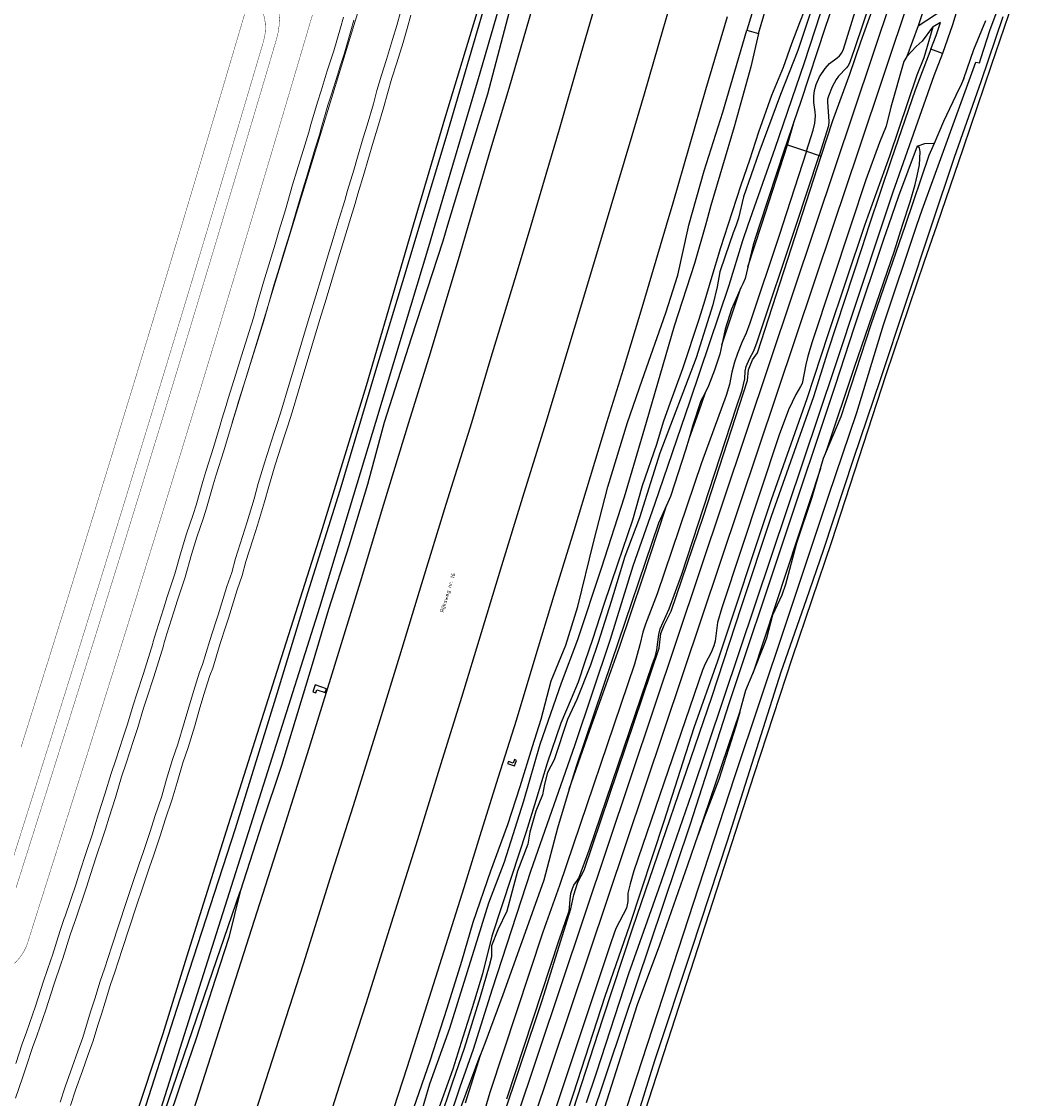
# Model space of a CAD drawing. Header units: metres. Extents: x 102000 to 105000, y 414600 to 420766.
# Tile 128 of 256: x 103526 to 103780, y 418579 to 418852. Entities that reach past the tile are written whole.
import ezdxf

# ---------------------------------------------------------------- set-up
doc = ezdxf.new("R2010")
doc.units = ezdxf.units.M
doc.layers.get('0').update_dxf_attribs({"color": 8})
for name, color, linetype, lineweight in [('00-Ontwerp DKIV', 8, 'Continuous', 0), ('N-WE-GW-TALUDLIJN-G', 90, 'Continuous', 18), ('N-WE-WH-WATERLIJN-G', 150, 'Continuous', 5)]:
    doc.layers.add(name, color=color, linetype=linetype, lineweight=lineweight)
doc.styles.add('MtXpl_NLCS-ISO', font='NLCS-ISO.ttf')

msp = doc.modelspace()

# ---------------------------------------------------------------- linework, layer by layer
for p, q in [((103727.81, 418800), (103867.6, 419217.26)), ((103738.68, 418819.1), (103776.13, 418931.23)), ((103656.12, 418897.75), (103633.96, 418822.11)), ((103752.02, 418887.42), (103737.61, 418844.75)), ((103654.08, 418877.92), (103642.65, 418838.53)), ((103734.77, 418844.67), (103744.48, 418875.79)), ((103713.23, 418848.63), (103720.4, 418872.42)), ((103734.55, 418871.05), (103724.86, 418841.19)), ((103736.88, 418869.66), (103730.15, 418850.09)), ((103768.05, 418869.46), (103762.48, 418850.8)), ((103645.9, 418867.29), (103633.93, 418827.74)), ((103693.46, 418864.92), (103688.99, 418849.58)), ((103739.21, 418846.5), (103746.51, 418867.01)), ((103650.02, 418834.72), (103658.67, 418864.41)), ((103668.1, 418842.98), (103673.99, 418863)), ((103713.45, 418859.82), (103710.29, 418849.44)), ((103728.37, 418859.62), (103723.21, 418844.31)), ((103726.93, 418859.64), (103723.64, 418851.32)), ((103756.93, 418860.42), (103753.74, 418850.52)), ((103771.92, 418849.38), (103775.58, 418859.11)), ((103650.07, 418854.08), (103644.57, 418833.18)), ((103753.74, 418850.52), (103760.57, 418855.02)), ((103777.76, 418856.52), (103772.21, 418840.52)), ((103699.91, 418834.37), (103705.39, 418852.88)), ((103723.64, 418851.32), (103721.65, 418845.95)), ((103759.37, 418851.37), (103757.57, 418850.32)), ((103758.29, 418848.1), (103759.37, 418851.37)), ((103767.81, 418844.57), (103770.86, 418851.9)), ((103775.24, 418852.84), (103769.62, 418836.36)), ((103688.99, 418849.58), (103684.24, 418833.19)), ((103704.24, 418828.68), (103710.29, 418849.44)), ((103710.29, 418849.44), (103713.23, 418848.63)), ((103713.23, 418848.63), (103711.31, 418840.15)), ((103730.15, 418850.09), (103723.96, 418831.37)), ((103753.74, 418850.52), (103750.87, 418842.79)), ((103757.35, 418850.2), (103754.77, 418846.66)), ((103755.24, 418842.49), (103757.57, 418850.32)), ((103757.57, 418850.32), (103757.35, 418850.2)), ((103762.48, 418850.8), (103759.95, 418843.5)), ((103769.74, 418842.51), (103771.92, 418849.38)), ((103721.65, 418845.95), (103719.52, 418839.96)), ((103736.4, 418838.25), (103739.21, 418846.5)), ((103754.77, 418846.66), (103753.26, 418845.27)), ((103756.96, 418844.6), (103758.29, 418848.1)), ((103662.8, 418824.33), (103668.1, 418842.98)), ((103723.21, 418844.31), (103718.83, 418833.11)), ((103733.18, 418842.42), (103733.8, 418842.97)), ((103733.8, 418842.97), (103734.37, 418843.74)), ((103734.37, 418843.74), (103734.77, 418844.67)), ((103737.61, 418844.75), (103736.38, 418841.3)), ((103753.26, 418845.27), (103750.87, 418842.79)), ((103756.96, 418844.6), (103753.02, 418834.23)), ((103759.95, 418843.5), (103756.96, 418844.6)), ((103759.95, 418843.5), (103757.7, 418837.88)), ((103765.29, 418837.21), (103767.81, 418844.57)), ((103724.86, 418841.19), (103717.39, 418819.42)), ((103730.15, 418839.75), (103731.23, 418841)), ((103731.23, 418841), (103733.18, 418842.42)), ((103736.04, 418840.54), (103735.58, 418839.9)), ((103736.38, 418841.3), (103736.04, 418840.54)), ((103750.07, 418841.47), (103746.78, 418829.96)), ((103750.87, 418842.79), (103750.07, 418841.47)), ((103753.51, 418838.15), (103755.24, 418842.49)), ((103754.76, 418803.91), (103768.36, 418841.35)), ((103772.21, 418840.52), (103765.15, 418819.57)), ((103768.36, 418841.35), (103769.28, 418841.14)), ((103769.28, 418841.14), (103769.74, 418842.51)), ((103642.65, 418838.53), (103631.23, 418800)), ((103711.31, 418840.15), (103707.11, 418824.9)), ((103719.52, 418839.96), (103716.56, 418832.87)), ((103727.86, 418835.63), (103728.74, 418837.59)), ((103728.74, 418837.59), (103730.15, 418839.75)), ((103732.12, 418826.54), (103736.4, 418838.25)), ((103733.57, 418837.77), (103732.94, 418836.94)), ((103735.58, 418839.9), (103733.57, 418837.77)), ((103746.54, 418817.59), (103753.51, 418838.15)), ((103757.7, 418837.88), (103747.35, 418808.35)), ((103727.49, 418834.17), (103727.86, 418835.63)), ((103731.93, 418835.08), (103730.99, 418832.72)), ((103732.94, 418836.94), (103731.93, 418835.08)), ((103769.62, 418836.36), (103762.88, 418817.17)), ((103764.17, 418834.58), (103764.96, 418836.25)), ((103764.69, 418835.86), (103764.17, 418834.58)), ((103765.29, 418837.21), (103764.69, 418835.86)), ((103764.96, 418836.25), (103765.29, 418837.21)), ((103644.57, 418833.18), (103639.2, 418815.91)), ((103645.4, 418819.4), (103650.02, 418834.72)), ((103684.24, 418833.19), (103681.17, 418822.63)), ((103691.62, 418805.64), (103699.91, 418834.37)), ((103716.56, 418832.87), (103713.3, 418823.58)), ((103718.83, 418833.11), (103713.37, 418818.32)), ((103727.31, 418831.08), (103727.33, 418832.71)), ((103727.33, 418832.71), (103727.49, 418834.17)), ((103730.99, 418832.72), (103730.79, 418831.93)), ((103753.02, 418834.23), (103746.89, 418816.55)), ((103760.22, 418826.34), (103764.17, 418834.58)), ((103723.96, 418831.37), (103722.22, 418826.23)), ((103727.64, 418828.76), (103727.31, 418831.08)), ((103730.79, 418831.93), (103730.76, 418831.26)), ((103730.76, 418831.26), (103731.12, 418826.28)), ((103746.78, 418829.96), (103745.64, 418825.07)), ((103633.93, 418827.74), (103625.76, 418800)), ((103699.5, 418813.75), (103704.24, 418828.68)), ((103727.54, 418825.87), (103727.69, 418827.71)), ((103727.69, 418827.71), (103727.64, 418828.76)), ((103659.44, 418812.97), (103662.8, 418824.33)), ((103707.11, 418824.9), (103701.21, 418805.02)), ((103722.22, 418826.23), (103720.27, 418820.46)), ((103720.62, 418820.35), (103722.1, 418825.7)), ((103722.1, 418825.7), (103722.22, 418826.23)), ((103725.43, 418818.78), (103727.16, 418824.08)), ((103727.16, 418824.08), (103727.54, 418825.87)), ((103730.97, 418825.18), (103728.66, 418817.68)), ((103729.19, 418817.52), (103732.12, 418826.54)), ((103731.12, 418826.28), (103730.97, 418825.18)), ((103745.64, 418825.07), (103743.91, 418820.98)), ((103757.84, 418820.78), (103760.22, 418826.34)), ((103633.96, 418822.11), (103627.34, 418800)), ((103681.17, 418822.63), (103677.29, 418809.68)), ((103713.3, 418823.58), (103711.02, 418816.52)), ((103639.76, 418800), (103645.4, 418819.4)), ((103717.39, 418819.42), (103710.55, 418800)), ((103719.97, 418819.57), (103713.48, 418800)), ((103714.01, 418800), (103720.62, 418820.35)), ((103725.43, 418818.78), (103719.31, 418800)), ((103720.27, 418820.46), (103719.97, 418819.57)), ((103720.62, 418820.35), (103720.27, 418820.46)), ((103720.62, 418820.35), (103725.43, 418818.78)), ((103725.43, 418818.78), (103728.66, 418817.68)), ((103732.27, 418800), (103738.68, 418819.1)), ((103743.91, 418820.98), (103740.45, 418811.52)), ((103753.52, 418820.04), (103748.77, 418807.33)), ((103753.52, 418820.04), (103755.42, 418820.69)), ((103754.04, 418819.59), (103753.52, 418820.04)), ((103754.2, 418819.12), (103754.04, 418819.59)), ((103754.05, 418815.33), (103754.25, 418818.59)), ((103754.25, 418818.59), (103754.2, 418819.12)), ((103755.42, 418820.69), (103757.63, 418820.82)), ((103756.55, 418817.77), (103757.84, 418820.78)), ((103757.63, 418820.82), (103757.84, 418820.78)), ((103765.15, 418819.57), (103758.44, 418800)), ((103639.2, 418815.91), (103634.43, 418800)), ((103711.02, 418816.52), (103708.79, 418810.14)), ((103713.37, 418818.32), (103709.5, 418807.17)), ((103722.78, 418800), (103728.66, 418817.68)), ((103723.5, 418800), (103729.19, 418817.52)), ((103728.66, 418817.68), (103729.19, 418817.52)), ((103741.05, 418802.41), (103746.54, 418817.59)), ((103746.89, 418816.55), (103741.35, 418800)), ((103750.49, 418800), (103756.55, 418817.77)), ((103762.88, 418817.17), (103757.15, 418800)), ((103655.6, 418800), (103659.44, 418812.97)), ((103695.63, 418800), (103699.5, 418813.75)), ((103753.5, 418812.48), (103754.05, 418815.33)), ((103740.45, 418811.52), (103736.66, 418800)), ((103751.68, 418805.96), (103752.96, 418810.29)), ((103752.96, 418810.29), (103753.5, 418812.48)), ((103677.29, 418809.68), (103674.39, 418800)), ((103708.79, 418810.14), (103705.46, 418800)), ((103747.35, 418808.35), (103744.57, 418800)), ((103689.95, 418800), (103691.62, 418805.64)), ((103701.21, 418805.02), (103699.8, 418800)), ((103709.5, 418807.17), (103708.23, 418801.78)), ((103748.77, 418807.33), (103746.23, 418800)), ((103749.78, 418800), (103751.68, 418805.96)), ((103740.25, 418800), (103741.05, 418802.41)), ((103753.44, 418800), (103754.76, 418803.91)), ((103586.38, 418364.97), (103732.27, 418800)), ((103609.53, 418446.94), (103727.81, 418800)), ((103625.76, 418800), (103613.77, 418759.27)), ((103627.34, 418800), (103623.87, 418788.4)), ((103631.23, 418800), (103629.61, 418794.52)), ((103634.43, 418800), (103633.21, 418795.93)), ((103637.66, 418792.77), (103639.76, 418800)), ((103652.18, 418788.44), (103655.6, 418800)), ((103674.39, 418800), (103668.39, 418779.96)), ((103684.01, 418780.01), (103689.95, 418800)), ((103692.81, 418787.36), (103695.52, 418799.6)), ((103695.52, 418799.6), (103695.63, 418800)), ((103699.8, 418800), (103697.06, 418790.29)), ((103705.46, 418800), (103703.6, 418794.29)), ((103707.56, 418800), (103706.81, 418798.03)), ((103708.23, 418801.78), (103707.56, 418800)), ((103710.55, 418800), (103709.17, 418796.07)), ((103710.6, 418789.48), (103714.01, 418800)), ((103713.48, 418800), (103711.91, 418795.06)), ((103712.95, 418770.4), (103722.78, 418800)), ((103713, 418767.65), (103723.5, 418800)), ((103719.31, 418800), (103718.63, 418797.91)), ((103736.66, 418800), (103726.9, 418770.39)), ((103730.94, 418772.28), (103740.25, 418800)), ((103744.57, 418800), (103732.6, 418764.08)), ((103741.35, 418800), (103739.42, 418794.22)), ((103741.84, 418774.85), (103750.49, 418800)), ((103757.15, 418800), (103744.08, 418760.81)), ((103744.92, 418774.71), (103753.44, 418800)), ((103746.23, 418800), (103745.06, 418796.61)), ((103747.7, 418793.47), (103749.78, 418800)), ((103758.44, 418800), (103755.29, 418790.8)), ((103706.81, 418798.03), (103704.79, 418792.17)), ((103718.63, 418797.91), (103711.08, 418775.2)), ((103745.06, 418796.61), (103737.46, 418773.85)), ((103629.61, 418794.52), (103616.18, 418750.01)), ((103633.21, 418795.93), (103625.22, 418771.32)), ((103703.6, 418794.29), (103701.18, 418786.12)), ((103709.17, 418796.07), (103705.74, 418784.73)), ((103711.91, 418795.06), (103710.56, 418789.36)), ((103739.42, 418794.22), (103730.73, 418767.8)), ((103630.09, 418767.62), (103637.66, 418792.77)), ((103704.79, 418792.17), (103703.49, 418788.21)), ((103737.62, 418763.97), (103747.7, 418793.47)), ((103623.87, 418788.4), (103616.2, 418763.05)), ((103645.23, 418765.73), (103652.18, 418788.44)), ((103697.06, 418790.29), (103691.92, 418774.37)), ((103710.56, 418789.36), (103709.87, 418786.48)), ((103710.56, 418789.36), (103710.6, 418789.48)), ((103755.29, 418790.8), (103745.55, 418762.07)), ((103689.75, 418777.76), (103692.81, 418787.36)), ((103701.18, 418786.12), (103699.63, 418780.96)), ((103703.49, 418788.21), (103702.78, 418784.33)), ((103709.87, 418786.48), (103709.26, 418785.17)), ((103705.74, 418784.73), (103695.88, 418755.35)), ((103702.78, 418784.33), (103701.69, 418779.81)), ((103703.97, 418769.67), (103708.8, 418784.12)), ((103708.8, 418784.12), (103706.46, 418778.72)), ((103709.26, 418785.17), (103708.8, 418784.12)), ((103699.63, 418780.96), (103698.13, 418776.06)), ((103668.39, 418779.96), (103659.39, 418750)), ((103679, 418763.46), (103684.01, 418780.01)), ((103683.78, 418760.72), (103689.75, 418777.76)), ((103701.69, 418779.81), (103697.42, 418766.35)), ((103706.46, 418778.72), (103704.85, 418773.67)), ((103698.13, 418776.06), (103694.02, 418763.54)), ((103711.08, 418775.2), (103710.11, 418772.61)), ((103734.18, 418751.53), (103741.84, 418774.85)), ((103738.21, 418752.54), (103744.92, 418774.71)), ((103691.92, 418774.37), (103684.76, 418750.01)), ((103704.85, 418773.67), (103703.97, 418769.67)), ((103710.11, 418772.61), (103709.04, 418770.28)), ((103725.63, 418756.09), (103730.94, 418772.28)), ((103737.46, 418773.85), (103732.73, 418759.35)), ((103625.22, 418771.32), (103618.34, 418750)), ((103703.97, 418769.67), (103703.44, 418767.32)), ((103709.04, 418770.28), (103707.9, 418767.47)), ((103712.12, 418768.16), (103712.95, 418770.4)), ((103726.9, 418770.39), (103725.79, 418766.77)), ((103624.65, 418750), (103630.09, 418767.62)), ((103703.44, 418767.32), (103702.11, 418763.25)), ((103707.9, 418767.47), (103707.18, 418765.27)), ((103710.98, 418766.13), (103712.12, 418768.16)), ((103711.73, 418765.89), (103713, 418767.65)), ((103725.79, 418766.77), (103725.24, 418764.69)), ((103730.73, 418767.8), (103727.18, 418756.52)), ((103640.59, 418750), (103645.23, 418765.73)), ((103697.42, 418766.35), (103688.22, 418742.17)), ((103732.6, 418764.08), (103696.28, 418655.82)), ((103707.18, 418765.27), (103706.54, 418762.74)), ((103709.85, 418763), (103710.16, 418764.17)), ((103710.16, 418764.17), (103710.98, 418766.13)), ((103710.69, 418763.34), (103711.73, 418765.89)), ((103725.24, 418764.69), (103724.31, 418759.89)), ((103730.67, 418743.3), (103737.62, 418763.97)), ((103616.2, 418763.05), (103607.12, 418732.7)), ((103674.85, 418750), (103679, 418763.46)), ((103694.02, 418763.54), (103690.41, 418753.83)), ((103702.11, 418763.25), (103700.63, 418759.27)), ((103706.54, 418762.74), (103705.92, 418759.65)), ((103709.15, 418758.19), (103709.78, 418761.05)), ((103709.78, 418761.05), (103709.85, 418763)), ((103710.49, 418760.64), (103710.69, 418763.34)), ((103745.55, 418762.07), (103731.73, 418719.7)), ((103613.77, 418759.27), (103602.3, 418721.94)), ((103680.09, 418750.01), (103683.78, 418760.72)), ((103699.3, 418726.26), (103710.49, 418760.64)), ((103700.63, 418759.27), (103699.74, 418757.52)), ((103705.92, 418759.65), (103705.06, 418756.84)), ((103732.73, 418759.35), (103705.85, 418678.86)), ((103723.94, 418759.11), (103722.75, 418757.04)), ((103724.31, 418759.89), (103723.94, 418759.11)), ((103744.08, 418760.81), (103737.37, 418740.87)), ((103699.74, 418757.52), (103698.03, 418752.63)), ((103699.74, 418757.52), (103698.68, 418755.43)), ((103705.06, 418756.84), (103698.81, 418739.79)), ((103707.69, 418753.98), (103709.15, 418758.19)), ((103727.18, 418756.52), (103716.51, 418726.1)), ((103716.59, 418730.44), (103725.63, 418756.09)), ((103722.75, 418757.04), (103720.9, 418753.19)), ((103695.88, 418755.35), (103686.86, 418729.19)), ((103690.41, 418753.83), (103689.11, 418750.02)), ((103693.82, 418711.55), (103707.69, 418753.98)), ((103698.68, 418755.43), (103696.64, 418749.26)), ((103720.9, 418753.19), (103718.5, 418746.82)), ((103698.03, 418752.63), (103695.66, 418746)), ((103730.27, 418742.11), (103734.18, 418751.53)), ((103731, 418731.28), (103738.21, 418752.54)), ((103616.18, 418750.01), (103601.95, 418703.06)), ((103618.34, 418750), (103614.15, 418734.28)), ((103618.32, 418729.24), (103624.65, 418750)), ((103634.08, 418729.26), (103640.59, 418750)), ((103659.39, 418750), (103653.45, 418730.98)), ((103666.55, 418722.62), (103674.85, 418750)), ((103675.06, 418733.69), (103680.09, 418750.01)), ((103684.76, 418750.01), (103679.21, 418731.04)), ((103689.11, 418750.02), (103687.38, 418744.41)), ((103696.64, 418749.26), (103695.66, 418746)), ((103695.66, 418746), (103694.76, 418742.99)), ((103718.5, 418746.82), (103703.96, 418702.99)), ((103688.22, 418742.17), (103683.07, 418725.81)), ((103687.38, 418744.41), (103683.75, 418733.93)), ((103694.76, 418742.99), (103690.95, 418731.2)), ((103729.77, 418740.9), (103730.27, 418742.11)), ((103730.27, 418742.11), (103730.67, 418743.3)), ((103698.81, 418739.79), (103687.61, 418706.51)), ((103729.01, 418738.29), (103729.77, 418740.9)), ((103737.37, 418740.87), (103729.63, 418717.51)), ((103729.01, 418738.29), (103711.79, 418686.37)), ((103726.89, 418731.07), (103729.01, 418738.29)), ((103614.15, 418734.28), (103609.37, 418718.64)), ((103683.75, 418733.93), (103681.29, 418725.21)), ((103607.12, 418732.7), (103598.96, 418706.74)), ((103671.43, 418719.51), (103675.06, 418733.69)), ((103679.21, 418731.04), (103673.37, 418712.99)), ((103690.95, 418731.2), (103689.94, 418728.97)), ((103720.16, 418698.81), (103731, 418731.28)), ((103723, 418719.43), (103726.89, 418731.07)), ((103612.35, 418709.55), (103618.32, 418729.24)), ((103627.9, 418709.14), (103634.08, 418729.26)), ((103653.45, 418730.98), (103648.13, 418713.63)), ((103686.86, 418729.19), (103681.42, 418713.54)), ((103689.94, 418728.97), (103687.88, 418724.46)), ((103689.65, 418728.1), (103689.94, 418728.97)), ((103702.93, 418689.58), (103716.59, 418730.44)), ((103683.07, 418725.81), (103679.39, 418716.02)), ((103683.95, 418710.55), (103689.65, 418728.1)), ((103691.11, 418702.17), (103699.3, 418726.26)), ((103716.51, 418726.1), (103708.84, 418703.21)), ((103687.88, 418724.46), (103676.04, 418689.33)), ((103681.29, 418725.21), (103677.48, 418714.06)), ((103602.3, 418721.94), (103591.78, 418688.66)), ((103661.49, 418706.21), (103666.55, 418722.62)), ((103609.37, 418718.64), (103604.28, 418702.6)), ((103667.44, 418703.33), (103671.43, 418719.51)), ((103720.19, 418708.97), (103723, 418719.43)), ((103731.73, 418719.7), (103721.8, 418690.28)), ((103729.63, 418717.51), (103725.37, 418704.98)), ((103679.39, 418716.02), (103675.95, 418704.62)), ((103648.13, 418713.63), (103642.99, 418696.62)), ((103673.37, 418712.99), (103667.39, 418694.91)), ((103677.48, 418714.06), (103674.03, 418703.83)), ((103681.42, 418713.54), (103675.7, 418694.92)), ((103605.16, 418686.26), (103612.35, 418709.55)), ((103622.35, 418690.82), (103627.9, 418709.14)), ((103678.01, 418693.02), (103683.95, 418710.55)), ((103690.6, 418702.74), (103693.82, 418711.55)), ((103598.96, 418706.74), (103591.18, 418681.22)), ((103687.61, 418706.51), (103684.6, 418698.87)), ((103719.26, 418706.32), (103720.19, 418708.97)), ((103656.62, 418690.29), (103661.49, 418706.21)), ((103674.03, 418703.83), (103671.16, 418694.92)), ((103675.95, 418704.62), (103672.66, 418694.23)), ((103716.89, 418701.18), (103719.26, 418706.32)), ((103725.37, 418704.98), (103718.94, 418686.69)), ((103601.95, 418703.06), (103589.93, 418664.88)), ((103604.28, 418702.6), (103599.88, 418687.75)), ((103664.4, 418693.55), (103667.44, 418703.33)), ((103688.37, 418697.69), (103690.6, 418702.74)), ((103689.34, 418698.6), (103691.11, 418702.17)), ((103708.84, 418703.21), (103701.33, 418680.27)), ((103703.96, 418702.99), (103702.83, 418699.24)), ((103715.39, 418695.41), (103716.89, 418701.18)), ((103684.6, 418698.87), (103683.96, 418696.78)), ((103688.52, 418696.48), (103689.34, 418698.6)), ((103702.83, 418699.24), (103702.24, 418694.51)), ((103707.3, 418660.2), (103720.16, 418698.81)), ((103642.99, 418696.62), (103637.95, 418680.22)), ((103683.96, 418696.78), (103683.16, 418693.57)), ((103687.52, 418692.35), (103688.01, 418696.21)), ((103688.01, 418696.21), (103688.37, 418697.69)), ((103688.11, 418692.76), (103688.52, 418696.48)), ((103660.74, 418684.46), (103664.4, 418693.55)), ((103667.39, 418694.91), (103663.26, 418683.88)), ((103675.7, 418694.92), (103666.59, 418667.99)), ((103671.16, 418694.92), (103669.24, 418689.32)), ((103670.39, 418671.69), (103678.01, 418693.02)), ((103672.66, 418694.23), (103670.66, 418688.42)), ((103683.16, 418693.57), (103681.8, 418688.66)), ((103701.95, 418693.34), (103701.28, 418691.7)), ((103702.24, 418694.51), (103701.95, 418693.34)), ((103711.79, 418686.37), (103714.81, 418693.78)), ((103714.81, 418693.78), (103715.39, 418695.41)), ((103617.32, 418674.57), (103622.35, 418690.82)), ((103651.88, 418674.48), (103656.62, 418690.29)), ((103669.07, 418636.49), (103688.11, 418692.76)), ((103686.38, 418688.82), (103687.15, 418690.81)), ((103687.15, 418690.81), (103687.52, 418692.35)), ((103701.28, 418691.7), (103699.77, 418688.79)), ((103721.8, 418690.28), (103712.13, 418660.91)), ((103591.78, 418688.66), (103578.81, 418647.97)), ((103599.88, 418687.75), (103592.33, 418663.03)), ((103681.8, 418688.66), (103662.82, 418632.55)), ((103676.04, 418689.33), (103667.04, 418662.79)), ((103670.66, 418688.42), (103667.17, 418679.76)), ((103669.24, 418689.32), (103667.53, 418684.16)), ((103670.33, 418641.51), (103686.38, 418688.82)), ((103696.94, 418672.66), (103702.93, 418689.58)), ((103699.77, 418688.79), (103699.06, 418687.15)), ((103599.35, 418667.44), (103605.16, 418686.26)), ((103699.06, 418687.15), (103681.7, 418636.28)), ((103718.94, 418686.69), (103705.36, 418643.83)), ((103710.06, 418682.14), (103711.79, 418686.37)), ((103600.84, 418683.46), (103600.26, 418681.66)), ((103603.77, 418682.49), (103600.84, 418683.46)), ((103601.03, 418681.41), (103601.3, 418682.22)), ((103601.3, 418682.22), (103603.45, 418681.54)), ((103603.45, 418681.54), (103603.77, 418682.49)), ((103663.26, 418683.88), (103657.86, 418668.37)), ((103658.14, 418674.75), (103660.74, 418684.46)), ((103667.53, 418684.16), (103665.74, 418679.89)), ((103708.49, 418676.56), (103710.06, 418682.14)), ((103591.18, 418681.22), (103580.57, 418646.98)), ((103600.26, 418681.66), (103601.03, 418681.41)), ((103637.95, 418680.22), (103632.75, 418663.47)), ((103665.74, 418679.89), (103663.13, 418673.72)), ((103667.17, 418679.76), (103664.82, 418674.67)), ((103701.33, 418680.27), (103681.36, 418621.8)), ((103705.85, 418678.86), (103695.82, 418647.85)), ((103697.96, 418645.45), (103708.49, 418676.56)), ((103708.49, 418676.56), (103707.5, 418673.02)), ((103610.63, 418652.85), (103617.32, 418674.57)), ((103647.32, 418660.16), (103651.88, 418674.48)), ((103655.95, 418667.86), (103658.14, 418674.75)), ((103663.13, 418673.72), (103659.68, 418663.64)), ((103664.82, 418674.67), (103661.44, 418664.42)), ((103665.3, 418656.98), (103670.39, 418671.69)), ((103689.32, 418648.93), (103696.94, 418672.66)), ((103707.5, 418673.02), (103703.2, 418659.46)), ((103657.86, 418668.37), (103653.71, 418653.93)), ((103592.39, 418645.43), (103599.35, 418667.44)), ((103652.87, 418657.71), (103655.95, 418667.86)), ((103666.59, 418667.99), (103655.54, 418636.35)), ((103589.93, 418664.88), (103574.15, 418615.28)), ((103592.33, 418663.03), (103587.47, 418648.37)), ((103632.75, 418663.47), (103626.84, 418644.19)), ((103649.86, 418664.03), (103649.67, 418663.52)), ((103649.67, 418663.52), (103651.42, 418662.93)), ((103651.07, 418663.63), (103649.86, 418664.03)), ((103651.41, 418664.52), (103651.07, 418663.63)), ((103651.92, 418664.3), (103651.41, 418664.52)), ((103651.42, 418662.93), (103651.92, 418664.3)), ((103659.68, 418663.64), (103656.84, 418654.11)), ((103661.44, 418664.42), (103659.75, 418661.25)), ((103667.04, 418662.79), (103665.3, 418656.98)), ((103643.07, 418646.39), (103647.32, 418660.16)), ((103659.75, 418661.25), (103659.03, 418658.24)), ((103675.34, 418562.49), (103707.3, 418660.2)), ((103712.13, 418660.91), (103677.59, 418554.18)), ((103649.73, 418648.09), (103652.87, 418657.71)), ((103659.03, 418658.24), (103658.52, 418655.54)), ((103703.2, 418659.46), (103699.31, 418649.35)), ((103658.52, 418655.54), (103656.79, 418651.39)), ((103665.3, 418656.98), (103662.33, 418647.11)), ((103696.28, 418655.82), (103695.48, 418653.66)), ((103605.19, 418635.95), (103610.63, 418652.85)), ((103653.71, 418653.93), (103648.78, 418638.48)), ((103656.84, 418654.11), (103654.34, 418646.15)), ((103695.48, 418653.66), (103687.95, 418631.68)), ((103656.79, 418651.39), (103655.26, 418646.13)), ((103699.31, 418649.35), (103697.96, 418645.45)), ((103580.57, 418646.98), (103565.72, 418601.14)), ((103578.81, 418647.97), (103568.29, 418614.45)), ((103587.47, 418648.37), (103581.84, 418631.03)), ((103638.65, 418632.09), (103643.07, 418646.39)), ((103645.44, 418636.29), (103649.73, 418648.09)), ((103662.33, 418647.11), (103658.88, 418633.93)), ((103695.82, 418647.85), (103678.98, 418597.6)), ((103680.68, 418622.5), (103689.32, 418648.93)), ((103584.82, 418621.7), (103592.39, 418645.43)), ((103626.84, 418644.19), (103620.66, 418624.6)), ((103654.34, 418646.15), (103650.68, 418634.9)), ((103655.26, 418646.13), (103654.82, 418643.04)), ((103695.32, 418637.8), (103697.96, 418645.45)), ((103705.36, 418643.83), (103696.29, 418616.39)), ((103654.82, 418643.04), (103652.17, 418636.24)), ((103667.69, 418634.48), (103670.33, 418641.51)), ((103648.78, 418638.48), (103644.81, 418628.13)), ((103597.91, 418612.73), (103605.19, 418635.95)), ((103640.91, 418623.33), (103645.44, 418636.29)), ((103655.54, 418636.35), (103645.75, 418606.33)), ((103652.17, 418636.24), (103649.45, 418626.12)), ((103667.5, 418633.44), (103669.07, 418636.49)), ((103681.7, 418636.28), (103680.73, 418632.99)), ((103688.21, 418617.54), (103695.32, 418637.8)), ((103650.68, 418634.9), (103645.63, 418619.74)), ((103658.88, 418633.93), (103655.4, 418624.21)), ((103666.45, 418632.63), (103667.37, 418633.9)), ((103666.45, 418630.25), (103667.5, 418633.44)), ((103667.37, 418633.9), (103667.69, 418634.48)), ((103680.73, 418632.99), (103680.15, 418630.61)), ((103560.25, 418568.2), (103581.84, 418631.03)), ((103581.84, 418631.03), (103578.96, 418619.43)), ((103633.58, 418616), (103638.65, 418632.09)), ((103662.82, 418632.55), (103658.58, 418620.73)), ((103665.48, 418629.16), (103665.73, 418630.58)), ((103665.72, 418626.63), (103666.45, 418630.25)), ((103665.73, 418630.58), (103666.07, 418631.8)), ((103666.07, 418631.8), (103666.45, 418632.63)), ((103680.15, 418630.61), (103680.1, 418628.51)), ((103687.95, 418631.68), (103680.33, 418610.19)), ((103644.81, 418628.13), (103641.47, 418617.21)), ((103665.37, 418626.93), (103665.48, 418629.16)), ((103680.1, 418628.51), (103679.77, 418626.84)), ((103620.66, 418624.6), (103613.69, 418602.61)), ((103649.45, 418626.12), (103647.19, 418621.38)), ((103658.43, 418603.47), (103665.72, 418626.63)), ((103662.74, 418618.83), (103665.23, 418626.16)), ((103665.23, 418626.16), (103665.37, 418626.93)), ((103679.77, 418626.84), (103677.18, 418621.82)), ((103638.07, 418613.44), (103640.91, 418623.33)), ((103655.4, 418624.21), (103648.42, 418604.84)), ((103681.36, 418621.8), (103673.68, 418598.66)), ((103674.41, 418604.51), (103680.68, 418622.5)), ((103677.18, 418621.82), (103676.76, 418620.79)), ((103578.96, 418619.43), (103575.62, 418609)), ((103578.73, 418602.65), (103584.82, 418621.7)), ((103645.63, 418619.74), (103643.28, 418610.16)), ((103658.58, 418620.73), (103645.18, 418580.07)), ((103647.19, 418621.38), (103645.6, 418617.25)), ((103676.76, 418620.79), (103675.63, 418617.5)), ((103641.47, 418617.21), (103634.91, 418596.3)), ((103645.6, 418617.25), (103645.58, 418614.53)), ((103649.43, 418578.51), (103662.74, 418618.83)), ((103675.63, 418617.5), (103659.53, 418569.1)), ((103682.55, 418602.43), (103688.21, 418617.54)), ((103696.29, 418616.39), (103686.89, 418588.17)), ((103574.15, 418615.28), (103561.19, 418574.22)), ((103568.29, 418614.45), (103562.25, 418594.94)), ((103629.27, 418602.39), (103633.58, 418616)), ((103645.58, 418614.53), (103644.99, 418612.22)), ((103590.93, 418591.02), (103597.91, 418612.73)), ((103634.32, 418601.48), (103638.07, 418613.44)), ((103644.99, 418612.22), (103642.73, 418604.39)), ((103575.62, 418609), (103570.72, 418593.79)), ((103643.28, 418610.16), (103640.69, 418601.61)), ((103680.33, 418610.19), (103672.1, 418584.97)), ((103645.75, 418606.33), (103640.95, 418590.98)), ((103642.73, 418604.39), (103638.67, 418591.25)), ((103648.42, 418604.84), (103643.85, 418592.52)), ((103647.24, 418570.08), (103658.43, 418603.47)), ((103666.4, 418579.76), (103674.41, 418604.51)), ((103565.72, 418601.14), (103553.76, 418563.81)), ((103570.09, 418575.81), (103578.73, 418602.65)), ((103613.69, 418602.61), (103607.64, 418583.79)), ((103624.27, 418586.69), (103629.27, 418602.39)), ((103630.03, 418588.14), (103634.32, 418601.48)), ((103640.69, 418601.61), (103638.35, 418594.16)), ((103669.76, 418562.19), (103682.55, 418602.43)), ((103678.98, 418597.6), (103660.65, 418543.35)), ((103673.68, 418598.66), (103663.79, 418568.03)), ((103562.25, 418594.94), (103546.26, 418546.57)), ((103634.91, 418596.3), (103629.84, 418582.21)), ((103570.72, 418593.79), (103566.64, 418581.94)), ((103638.35, 418594.16), (103635.75, 418586.06)), ((103643.85, 418592.52), (103642.72, 418589.51)), ((103584.29, 418570.5), (103590.93, 418591.02)), ((103638.67, 418591.25), (103635.73, 418582.74)), ((103636.68, 418573.38), (103642.72, 418589.51)), ((103640.95, 418590.98), (103637.54, 418581.49)), ((103642.72, 418589.51), (103638.86, 418577.44)), ((103618.84, 418570.15), (103624.27, 418586.69)), ((103625.92, 418576.18), (103630.03, 418588.14)), ((103686.89, 418588.17), (103679.06, 418563.17)), ((103607.64, 418583.79), (103601.43, 418564.53)), ((103635.75, 418586.06), (103631.5, 418574.02)), ((103672.1, 418584.97), (103669.56, 418577.45)), ((103566.64, 418581.94), (103558.55, 418558.04)), ((103635.73, 418582.74), (103625.46, 418552.79)), ((103629.84, 418582.21), (103625.55, 418567.65)), ((103637.54, 418581.49), (103633.88, 418570.65)), ((103645.18, 418580.07), (103643.33, 418573.8)), ((103660.02, 418560.82), (103666.4, 418579.76))]:
    msp.add_line(p, q)
at = {"layer": '00-Ontwerp DKIV', "transparency": 33554687, "const_width": 0.1}
for points in [[(103578.36, 418869.68, -0.42364), (103591.07, 418847.16), (103589.23, 418840.93), (103587.82, 418836.16), (103586.4, 418831.39), (103584.98, 418826.62), (103583.56, 418821.85), (103582.14, 418817.08), (103580.72, 418812.31), (103579.29, 418807.55), (103577.86, 418802.78), (103576.91, 418799.6), (103576.43, 418798.02), (103575, 418793.25), (103573.56, 418788.49), (103572.12, 418783.72), (103570.68, 418778.96), (103569.24, 418774.2), (103567.8, 418769.44), (103566.35, 418764.67), (103564.9, 418759.91), (103563.45, 418755.16), (103562, 418750.4), (103560.54, 418745.64), (103559.08, 418740.88), (103557.62, 418736.12), (103556.16, 418731.37), (103554.69, 418726.61), (103553.23, 418721.86), (103551.76, 418717.1), (103550.29, 418712.35), (103548.81, 418707.6), (103547.34, 418702.85), (103545.86, 418698.1), (103544.38, 418693.35), (103542.89, 418688.6), (103541.41, 418683.85), (103539.92, 418679.1), (103538.43, 418674.35), (103536.94, 418669.6), (103535.44, 418664.86), (103533.95, 418660.11), (103532.45, 418655.37), (103525.05, 418632, -0.399334)], [(103525.05, 418632), (103532.45, 418655.37), (103533.95, 418660.11), (103535.44, 418664.86), (103536.94, 418669.6), (103538.43, 418674.35), (103539.92, 418679.1), (103541.41, 418683.85), (103542.89, 418688.6), (103544.38, 418693.35), (103545.86, 418698.1), (103547.34, 418702.85), (103548.81, 418707.6), (103550.29, 418712.35), (103551.76, 418717.1), (103553.23, 418721.86), (103554.69, 418726.61), (103556.16, 418731.37), (103557.62, 418736.12), (103559.08, 418740.88), (103560.54, 418745.64), (103562, 418750.4), (103563.45, 418755.16), (103564.9, 418759.91), (103566.35, 418764.67), (103567.8, 418769.44), (103569.24, 418774.2), (103570.68, 418778.96), (103572.12, 418783.72), (103573.56, 418788.49), (103575, 418793.25), (103576.43, 418798.02), (103576.91, 418799.6), (103577.86, 418802.78), (103579.29, 418807.55), (103580.72, 418812.31), (103582.14, 418817.08), (103583.56, 418821.85), (103584.98, 418826.62), (103586.4, 418831.39), (103587.82, 418836.16), (103589.23, 418840.93), (103591.07, 418847.16, 0.42364), (103578.36, 418869.68)], [(103579.32, 418861.67, -0.42364), (103587.79, 418846.66), (103586.35, 418841.78), (103584.94, 418837.01), (103583.52, 418832.24), (103582.11, 418827.47), (103580.69, 418822.71), (103579.27, 418817.94), (103577.84, 418813.17), (103576.42, 418808.41), (103574.99, 418803.64), (103574.03, 418800.46), (103573.56, 418798.88), (103572.12, 418794.11), (103570.69, 418789.35), (103569.25, 418784.59), (103567.81, 418779.83), (103566.37, 418775.07), (103564.93, 418770.31), (103563.48, 418765.55), (103562.03, 418760.79), (103560.58, 418756.03), (103559.13, 418751.27), (103557.67, 418746.52), (103556.64, 418743.15), (103556.21, 418741.76), (103554.75, 418737.01), (103553.29, 418732.25), (103551.83, 418727.5), (103550.36, 418722.74), (103548.89, 418717.99), (103547.42, 418713.24), (103545.95, 418708.49), (103544.47, 418703.74), (103542.99, 418698.99), (103541.51, 418694.24), (103540.03, 418689.49), (103538.54, 418684.74), (103537.06, 418680), (103535.57, 418675.25), (103534.08, 418670.5), (103532.58, 418665.76), (103531.09, 418661.02), (103529.59, 418656.27), (103522.69, 418634.48, -0.399334)], [(103513.53, 418610.12, 0.399334), (103528, 418618.11), (103539.12, 418653.26), (103540.62, 418658.01), (103542.12, 418662.75), (103543.62, 418667.5), (103545.11, 418672.25), (103546.6, 418677), (103548.09, 418681.76), (103549.57, 418686.51), (103551.06, 418691.26), (103552.54, 418696.01), (103554.02, 418700.77), (103555.5, 418705.52), (103556.97, 418710.28), (103558.44, 418715.04), (103559.91, 418719.79), (103561.38, 418724.55), (103562.85, 418729.31), (103564.31, 418734.07), (103565.77, 418738.83), (103567.23, 418743.59), (103568.69, 418748.35), (103570.14, 418753.11), (103571.6, 418757.87), (103573.05, 418762.64), (103574.49, 418767.4), (103575.94, 418772.17), (103577.38, 418776.93), (103578.82, 418781.7), (103580.26, 418786.46), (103581.7, 418791.23), (103583.13, 418796), (103583.61, 418797.59), (103584.57, 418800.77), (103586, 418805.54), (103587.42, 418810.31), (103588.85, 418815.08), (103590.27, 418819.85), (103591.69, 418824.62), (103593.11, 418829.4), (103594.53, 418834.17), (103595.94, 418838.94), (103597.35, 418843.72), (103598.76, 418848.49), (103600.17, 418853.27)]]:
    msp.add_lwpolyline(points, format="xyb", dxfattribs=at)
msp.add_lwpolyline([(103583.27, 418854.44), (103580.07, 418843.64), (103578.66, 418838.87), (103577.25, 418834.11), (103575.83, 418829.34), (103574.41, 418824.58), (103572.99, 418819.81), (103571.57, 418815.05), (103570.14, 418810.29), (103568.71, 418805.52), (103567.76, 418802.35), (103567.29, 418800.77), (103565.85, 418796), (103564.42, 418791.24), (103562.98, 418786.48), (103561.54, 418781.73), (103560.1, 418776.97), (103558.66, 418772.21), (103557.21, 418767.45), (103555.77, 418762.7), (103554.32, 418757.94), (103552.86, 418753.19), (103552.22, 418751.1), (103548.38, 418738.57), (103547.03, 418734.18), (103545.57, 418729.43), (103544.1, 418724.68), (103542.63, 418719.93), (103541.16, 418715.18), (103539.69, 418710.43), (103538.22, 418705.68), (103536.74, 418700.94), (103535.26, 418696.19), (103533.78, 418691.44), (103532.29, 418686.7), (103530.81, 418681.96), (103529.32, 418677.21), (103527.83, 418672.47), (103526.34, 418667.73)], dxfattribs=at)
at = {"layer": 'N-WE-GW-TALUDLIJN-G', "color": 8, "transparency": 33554687, "flags": 128}
for points in [[(103608.02, 418852.71), (103607.28, 418850.07), (103605.57, 418844.19), (103604.63, 418841.16), (103603.96, 418839.15), (103602.37, 418834.05), (103601.49, 418831.23), (103599.8, 418825.56), (103599.29, 418823.62), (103598.28, 418820.32), (103596.26, 418813.74), (103595.17, 418810.2), (103593.34, 418803.91), (103591.79, 418798.7), (103590.75, 418795.2), (103588.77, 418788.82), (103587.77, 418785.59), (103586.03, 418779.42), (103585.21, 418776.55), (103584.11, 418773.05), (103581.74, 418765.51), (103580.75, 418762.2), (103578.83, 418756.08), (103578.31, 418754.3), (103577.24, 418750.81), (103577.24, 418750.8), (103576.77, 418749.27), (103575.11, 418743.62), (103573.19, 418737.52), (103572.4, 418734.98), (103570.67, 418729.01), (103569.93, 418726.64), (103568.23, 418721.71), (103566.9, 418717.3), (103565.27, 418711.57), (103563.38, 418705.78), (103562.42, 418702.75), (103560.68, 418697.19), (103559.82, 418694.49), (103559.73, 418693.94), (103558.22, 418689.03), (103557.25, 418686.1), (103555.65, 418681.19), (103554.76, 418678.34), (103553.26, 418673.47), (103552.21, 418670.18), (103550.33, 418664.48), (103549.17, 418660.96), (103547.59, 418655.75), (103545.99, 418650.77), (103545.06, 418647.7), (103544.42, 418645.7), (103542.86, 418640.97), (103541.25, 418636.01), (103540.27, 418633.02), (103537.51, 418624.84), (103537.25, 418624.2), (103536.13, 418620.93), (103534.25, 418614.94), (103533.87, 418613.76), (103532.01, 418608.31), (103529.97, 418601.97), (103527.69, 418595.36), (103526.63, 418592.44), (103525.01, 418587.49)], [(103538.88, 418576.82), (103540.14, 418580.67), (103541.9, 418585.57), (103543.34, 418589.7), (103544.56, 418593.19), (103545.81, 418597.18), (103546.67, 418599.99), (103547.6, 418603.04), (103549.02, 418607.46), (103550.06, 418610.59), (103551.93, 418616.36), (103555.57, 418627.39), (103557.18, 418632.2), (103558.87, 418637.22), (103559.88, 418640.07), (103561.65, 418645.39), (103562.87, 418649.2), (103564.64, 418654.44), (103565.85, 418658.74), (103567.36, 418663.72), (103568.65, 418667.61), (103570.33, 418673.06), (103571.49, 418677.02), (103572.67, 418680.99), (103574.2, 418685.81), (103574.9, 418687.7), (103576.79, 418693.9), (103578.22, 418698.34), (103578.9, 418700.39), (103581.12, 418707.57), (103582.4, 418711.17), (103583.34, 418714.7), (103585.1, 418720.22), (103586.27, 418723.98), (103588.01, 418729.83), (103589.09, 418733.77), (103590.77, 418739.21), (103593.1, 418746.58), (103593.94, 418749.14), (103595.08, 418752.63), (103596.65, 418758.04), (103597.78, 418761.72), (103599.37, 418767.05), (103600.73, 418771.6), (103602.05, 418776.09), (103603.64, 418781.25), (103605.11, 418786.04), (103606.57, 418790.88), (103608.03, 418795.84), (103609.62, 418800.88), (103611, 418805.52), (103611.73, 418807.99), (103613.3, 418813.21), (103614.26, 418816.43), (103615.69, 418821.32), (103616.71, 418824.61), (103618.28, 418830.03), (103619.19, 418833.36), (103620.33, 418837.27), (103621.55, 418841.15), (103623.15, 418846.28), (103624.19, 418849.9), (103625.15, 418853.24)]]:
    msp.add_lwpolyline(points, dxfattribs=at)
at = {"layer": 'N-WE-WH-WATERLIJN-G', "color": 8, "flags": 128}
for points in [[(103693.49, 419121.34), (103579.4, 418748.48), (103577.75, 418742.82), (103575.81, 418736.7), (103575.04, 418734.19), (103573.31, 418728.22), (103572.54, 418725.78), (103570.84, 418720.87), (103569.54, 418716.53), (103567.9, 418710.76), (103566, 418704.94), (103565.04, 418701.93), (103563.3, 418696.36), (103562.5, 418693.87), (103562.42, 418693.32), (103560.84, 418688.2), (103559.86, 418685.25), (103558.27, 418680.35), (103557.39, 418677.52), (103555.88, 418672.64), (103554.83, 418669.33), (103552.94, 418663.62), (103551.8, 418660.13), (103550.22, 418654.93), (103548.62, 418649.95), (103547.69, 418646.88), (103547.04, 418644.85), (103545.48, 418640.11), (103543.87, 418635.16), (103542.88, 418632.15), (103540.09, 418623.89), (103539.83, 418623.24), (103538.74, 418620.07), (103536.87, 418614.11), (103536.48, 418612.9), (103534.62, 418607.44), (103532.58, 418601.1), (103530.29, 418594.44), (103529.23, 418591.54), (103527.62, 418586.62), (103526.69, 418583.85), (103524.95, 418578.67)], [(103536.26, 418577.68), (103537.54, 418581.56), (103539.31, 418586.49), (103540.74, 418590.6), (103541.95, 418594.06), (103543.19, 418597.99), (103544.04, 418600.79), (103544.98, 418603.85), (103546.4, 418608.31), (103547.45, 418611.45), (103549.31, 418617.22), (103552.96, 418628.26), (103554.57, 418633.07), (103556.27, 418638.12), (103557.28, 418640.96), (103559.04, 418646.24), (103560.26, 418650.06), (103562.01, 418655.25), (103563.21, 418659.51), (103564.73, 418664.56), (103566.03, 418668.45), (103567.69, 418673.85), (103568.85, 418677.8), (103570.04, 418681.8), (103571.59, 418686.7), (103572.3, 418688.58), (103574.17, 418694.72), (103575.61, 418699.2), (103576.29, 418701.23), (103578.51, 418708.43), (103579.77, 418711.98), (103580.7, 418715.47), (103582.47, 418721.05), (103583.64, 418724.79), (103585.37, 418730.58), (103586.45, 418734.54), (103588.14, 418740.03), (103590.48, 418747.42), (103591.33, 418750), (103592.45, 418753.44), (103594.01, 418758.83), (103595.15, 418762.52), (103596.73, 418767.84), (103598.1, 418772.38), (103599.42, 418776.88), (103601.01, 418782.05), (103602.48, 418786.84), (103603.94, 418791.67), (103605.4, 418796.64), (103606.99, 418801.69), (103608.36, 418806.3), (103609.1, 418808.78), (103610.67, 418813.99), (103611.62, 418817.21), (103613.06, 418822.12), (103614.08, 418825.4), (103615.63, 418830.78), (103616.54, 418834.11), (103617.69, 418838.07), (103618.92, 418841.97), (103620.51, 418847.07), (103621.55, 418850.66), (103622.5, 418853.99)], [(103610.67, 418851.95), (103609.92, 418849.31), (103608.2, 418843.4), (103607.25, 418840.32), (103606.58, 418838.3), (103604.99, 418833.23), (103604.12, 418830.43), (103602.44, 418824.82), (103601.94, 418822.87), (103600.91, 418819.52), (103598.89, 418812.93), (103597.8, 418809.41), (103595.97, 418803.13), (103594.43, 418797.92), (103593.38, 418794.4), (103591.4, 418788), (103590.41, 418784.81), (103588.67, 418778.67), (103587.84, 418775.76), (103586.73, 418772.23), (103584.37, 418764.71), (103583.38, 418761.39), (103581.46, 418755.28), (103580.94, 418753.51), (103579.87, 418750)]]:
    msp.add_lwpolyline(points, dxfattribs=at)

# ---------------------------------------------------------------- texts
at = {"style": 'MtXpl_NLCS-ISO'}
msp.add_text('Rijksweg nr. 16', height=1, rotation=72.9605, dxfattribs=at).set_placement((103633.41, 418701.72))

doc.saveas('drawing.dxf')
